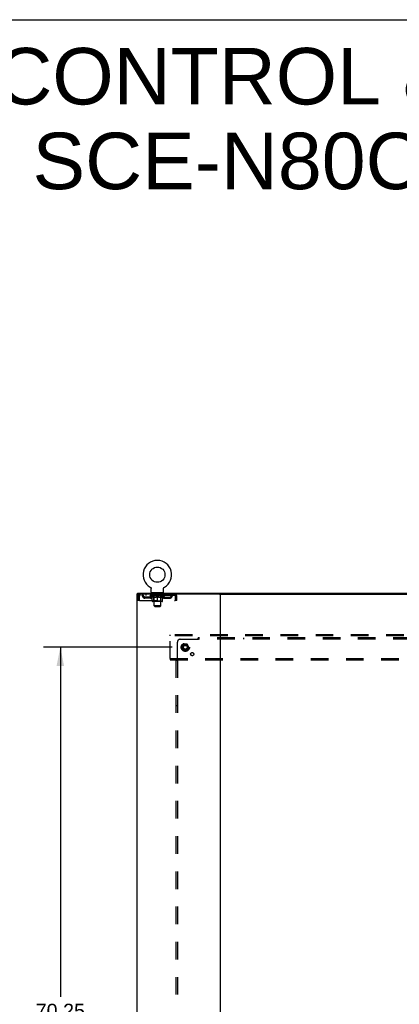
# Model space of a CAD drawing. Header units: inches. Extents: x 0 to 288, y 0 to 186.
# Tile 72 of 73: x 195 to 229, y 98 to 186. Entities that reach past the tile are written whole.
import ezdxf

# ---------------------------------------------------------------- set-up
doc = ezdxf.new("R2010")
doc.units = ezdxf.units.IN
doc.header["$LTSCALE"] = 15.847458
doc.header["$MEASUREMENT"] = 0
doc.linetypes.add('DOT', pattern=[0.2, 0.1, -0.1])
doc.linetypes.add('HIDDEN', pattern=[0.2, 0.1, -0.1])
doc.layers.get('0').update_dxf_attribs({"linetype": 'CONTINUOUS'})
for name, color, linetype in [('DEFAULT_2', 8, 'HIDDEN'), ('DIMENSIONS', 7, 'CONTINUOUS'), ('SUBPANEL', 7, 'CONTINUOUS')]:
    doc.layers.add(name, color=color, linetype=linetype)
doc.styles.get("Standard").update_dxf_attribs({"font": 'arial.ttf'})
doc.dimstyles.new('DIMSTYLE_1', dxfattribs={"dimtxt": 1.271186, "dimasz": 1.694915, "dimexe": 0.09, "dimexo": 0.07, "dimgap": 0.0375, "dimtad": 0, "dimtih": 1, "dimtoh": 1, "dimzin": 4, "dimdsep": 46, "dimtxsty": 'Standard', "dimblk": '_FILLED', "dimblk1": '_FILLED', "dimblk2": '_FILLED', "dimcen": 0.09, "dimadec": 3, "dimazin": 1, "dimtfac": 1, "dimtdec": 3, "dimtofl": 0, "dimtmove": 0, "dimatfit": 3, "dimldrblk": '_FILLED', "dimfxl": 0, "dimtolj": 1, "dimtzin": 4, "dimarcsym": 0})

# ---------------------------------------------------------------- blocks, each defined once
blk = doc.blocks.new('_FILLED')
at = {"color": 0, "linetype": 'ByBlock'}
blk.add_solid([(0, 0), (-1, 0.2), (-1, -0.2)], dxfattribs=at)
blk = doc.blocks.new('*D3')
at = {"layer": 'DIMENSIONS', "color": 2, "linetype": 'Continuous'}
for p, q in [((208.495, 129.954), (196.897, 129.954)), ((198.423, 129.954), (198.423, 98.503)), ((198.423, 59.704), (198.423, 95.961)), ((208.495, 59.704), (196.897, 59.704))]:
    blk.add_line(p, q, dxfattribs=at)
at = {"layer": 'DIMENSIONS', "color": 2, "linetype": 'Continuous', "xscale": 1.6949152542, "yscale": 1.6949152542, "zscale": 1.6949152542}
for p, rotation in [((198.423, 129.954), 90), ((198.423, 59.704), 270)]:
    blk.add_blockref('_FILLED', p, dxfattribs=dict(at, rotation=rotation))
at = {"layer": 'DIMENSIONS', "color": 2, "linetype": 'Continuous', "insert": (198.423, 97.867), "char_height": 1.2712, "width": 4.44206, "attachment_point": 2, "line_spacing_factor": 0.9}
blk.add_mtext('70.25', dxfattribs=at)

msp = doc.modelspace()

# ---------------------------------------------------------------- linework, layer by layer
at = {"color": 7, "linetype": 'Continuous'}
for p, q in [((0, 186.441), (288.136, 186.441)), ((205.358, 134.725), (205.358, 134.829)), ((206.525, 135.367), (206.525, 135.367)), ((206.525, 135.367), (206.529, 135.364)), ((206.528, 135.365), (206.526, 135.366)), ((206.529, 135.364), (206.534, 135.362)), ((206.533, 135.362), (206.538, 135.359)), ((206.538, 135.359), (206.542, 135.356)), ((206.542, 135.356), (206.546, 135.353)), ((206.546, 135.353), (206.55, 135.349)), ((206.549, 135.349), (206.553, 135.346)), ((206.553, 135.346), (206.557, 135.342)), ((206.557, 135.342), (206.56, 135.338)), ((206.56, 135.339), (206.564, 135.335)), ((206.564, 135.335), (206.567, 135.331)), ((206.567, 135.331), (206.57, 135.327)), ((206.57, 135.327), (206.573, 135.323)), ((206.573, 135.323), (206.576, 135.318)), ((206.576, 135.318), (206.578, 135.314)), ((206.578, 135.314), (206.581, 135.31)), ((206.581, 135.31), (206.583, 135.305)), ((206.583, 135.305), (206.585, 135.3)), ((206.585, 135.3), (206.587, 135.296)), ((206.587, 135.296), (206.589, 135.291)), ((206.589, 135.291), (206.591, 135.286)), ((206.591, 135.286), (206.592, 135.281)), ((206.592, 135.281), (206.593, 135.276)), ((206.593, 135.276), (206.595, 135.271)), ((206.595, 135.272), (206.596, 135.266)), ((206.596, 135.267), (206.596, 135.261)), ((206.598, 135.246), (206.598, 135.242)), ((206.598, 134.928), (206.598, 135.242)), ((206.66, 134.859), (206.66, 134.829)), ((207.66, 134.859), (206.66, 134.859)), ((207.66, 134.859), (207.66, 134.829)), ((207.723, 135.256), (207.724, 135.262)), ((207.723, 134.928), (207.723, 135.242)), ((207.724, 135.261), (207.725, 135.267)), ((207.725, 135.266), (207.726, 135.272)), ((207.726, 135.271), (207.727, 135.276)), ((207.727, 135.276), (207.728, 135.281)), ((207.728, 135.281), (207.73, 135.286)), ((207.73, 135.286), (207.731, 135.291)), ((207.731, 135.291), (207.733, 135.296)), ((207.733, 135.296), (207.735, 135.3)), ((207.735, 135.3), (207.737, 135.305)), ((207.737, 135.305), (207.74, 135.31)), ((207.74, 135.31), (207.742, 135.314)), ((207.742, 135.314), (207.745, 135.318)), ((207.745, 135.318), (207.747, 135.323)), ((207.747, 135.323), (207.75, 135.327)), ((207.75, 135.327), (207.753, 135.331)), ((207.753, 135.331), (207.757, 135.335)), ((207.757, 135.335), (207.76, 135.339)), ((207.76, 135.338), (207.764, 135.342)), ((207.763, 135.342), (207.767, 135.346)), ((207.767, 135.346), (207.771, 135.349)), ((207.771, 135.349), (207.775, 135.353)), ((207.775, 135.353), (207.779, 135.356)), ((207.779, 135.356), (207.783, 135.359)), ((207.783, 135.359), (207.787, 135.362)), ((207.787, 135.362), (207.791, 135.364)), ((207.787, 135.362), (207.788, 135.362)), ((207.791, 135.364), (207.795, 135.367)), ((207.794, 135.366), (207.793, 135.365)), ((207.795, 135.367), (207.795, 135.367)), ((212.747, 134.725), (275.615, 134.725))]:
    msp.add_line(p, q, dxfattribs=at)
at = {"color": 3, "linetype": 'Continuous'}
for p, q in [((205.306, 134.725), (205.306, 54.933)), ((212.747, 134.725), (205.306, 134.725)), ((205.358, 134.829), (283.004, 134.829)), ((212.806, 134.725), (212.806, 54.933))]:
    msp.add_line(p, q, dxfattribs=at)
at = {"color": 7, "linetype": 'Continuous'}
for points in [[(206.596, 135.262), (206.597, 135.256), (206.597, 135.251), (206.598, 135.246)], [(207.723, 135.242), (207.723, 135.246), (207.723, 135.251), (207.723, 135.256)], [(207.723, 135.242), (207.723, 135.246), (207.723, 135.251)]]:
    msp.add_lwpolyline(points, dxfattribs=at)
msp.add_circle((207.16, 136.487), 0.688, dxfattribs=at)
for centre, radius, start, end in [((207.16, 136.487), 1.288, 299.50527, 240.49473), ((206.667, 134.928), 0.069, 180, 265), ((207.654, 134.928), 0.069, 275, 360)]:
    msp.add_arc(centre, radius, start, end, dxfattribs=at)
at = {"layer": 'DEFAULT_2', "color": 8, "linetype": 'HIDDEN'}
for p, q in [((205.577, 134.725), (205.577, 134.621)), ((206.129, 134.725), (206.129, 134.621)), ((206.525, 135.367), (206.525, 135.367)), ((206.532, 135.362), (206.533, 135.362)), ((206.723, 134.621), (206.723, 134.725)), ((206.757, 134.859), (206.757, 134.829)), ((206.795, 134.769), (206.795, 134.849)), ((206.865, 134.759), (206.805, 134.759)), ((206.86, 133.678), (206.86, 134.749)), ((207.515, 134.759), (207.455, 134.759)), ((207.46, 133.678), (207.46, 134.749)), ((207.525, 134.769), (207.525, 134.849)), ((207.563, 134.859), (207.563, 134.829)), ((207.598, 134.621), (207.598, 134.725)), ((208.191, 134.725), (208.191, 134.621)), ((208.743, 134.725), (208.743, 134.621)), ((208.746, 134.724), (208.743, 134.725)), ((205.41, 134.558), (205.41, 134.162)), ((205.41, 134.558), (205.514, 134.558)), ((205.514, 134.162), (205.41, 134.162)), ((205.514, 134.558), (205.514, 134.162)), ((205.544, 134.162), (205.544, 134.558)), ((205.544, 134.162), (208.776, 134.162)), ((208.743, 134.621), (205.577, 134.621)), ((206.046, 134.37), (206.046, 134.474)), ((206.529, 134.474), (206.046, 134.474)), ((206.529, 134.37), (206.046, 134.37)), ((206.296, 134.37), (206.296, 134.474)), ((206.527, 134.574), (206.527, 134.621)), ((206.686, 134.462), (206.527, 134.574)), ((207.793, 134.574), (206.527, 134.574)), ((206.537, 134.614), (206.537, 134.621)), ((206.545, 134.611), (206.545, 134.614)), ((206.545, 134.611), (207.775, 134.611)), ((206.554, 134.611), (206.554, 134.614)), ((206.555, 134.611), (206.555, 134.614)), ((206.565, 134.614), (206.565, 134.621)), ((206.581, 134.611), (206.581, 134.614)), ((206.583, 134.611), (206.583, 134.614)), ((206.612, 134.614), (206.612, 134.621)), ((206.626, 134.611), (206.626, 134.614)), ((206.629, 134.611), (206.629, 134.614)), ((206.833, 134.614), (206.632, 134.614)), ((206.675, 134.614), (206.675, 134.621)), ((206.676, 134.611), (206.676, 134.614)), ((206.677, 134.611), (206.677, 134.614)), ((206.68, 134.611), (206.68, 134.614)), ((206.686, 134.462), (206.697, 134.462)), ((206.687, 134.611), (206.687, 134.614)), ((206.687, 134.611), (206.687, 134.614)), ((206.691, 134.611), (206.691, 134.614)), ((206.694, 134.611), (206.694, 134.615)), ((206.697, 134.1), (206.697, 134.506)), ((206.698, 134.611), (206.698, 134.614)), ((206.713, 134.611), (206.713, 134.614)), ((206.731, 134.611), (206.731, 134.617)), ((206.731, 134.611), (206.731, 134.614)), ((207.587, 134.062), (206.734, 134.062)), ((206.752, 134.611), (206.752, 134.614)), ((206.753, 134.614), (206.753, 134.621)), ((206.763, 134.611), (206.763, 134.614)), ((206.767, 134.611), (206.767, 134.614)), ((206.776, 134.611), (206.776, 134.614)), ((206.787, 134.611), (206.787, 134.618)), ((206.803, 134.611), (206.803, 134.614)), ((206.806, 134.611), (206.806, 134.614)), ((206.847, 134.102), (206.808, 134.062)), ((206.833, 134.611), (206.833, 134.614)), ((206.9, 134.614), (206.838, 134.614)), ((206.839, 134.462), (207.019, 134.462)), ((206.844, 134.614), (206.844, 134.621)), ((206.847, 134.102), (206.847, 134.571)), ((207.473, 134.102), (206.847, 134.102)), ((206.85, 134.611), (206.85, 134.614)), ((206.855, 134.611), (206.855, 134.614)), ((206.861, 134.611), (206.861, 134.619)), ((206.865, 134.611), (206.865, 134.614)), ((206.876, 134.611), (206.876, 134.614)), ((206.9, 134.611), (206.9, 134.614)), ((206.975, 134.614), (206.916, 134.614)), ((206.936, 134.611), (206.936, 134.614)), ((206.944, 134.614), (206.944, 134.621)), ((206.947, 134.611), (206.947, 134.614)), ((206.95, 134.611), (206.95, 134.62)), ((206.952, 134.611), (206.952, 134.614)), ((206.96, 134.611), (206.96, 134.614)), ((206.975, 134.611), (206.975, 134.614)), ((207.056, 134.614), (207.001, 134.614)), ((207.014, 134.611), (207.014, 134.614)), ((207.046, 134.614), (207.123, 134.619)), ((207.05, 134.614), (207.05, 134.621)), ((207.051, 134.621), (207.05, 134.621)), ((207.051, 134.614), (207.051, 134.621)), ((207.051, 134.611), (207.051, 134.614)), ((207.055, 134.611), (207.055, 134.614)), ((207.056, 134.611), (207.056, 134.614)), ((207.056, 134.611), (207.056, 134.614)), ((207.091, 134.614), (207.156, 134.614)), ((207.097, 134.611), (207.097, 134.614)), ((207.102, 134.614), (207.102, 134.617)), ((207.123, 134.614), (207.123, 134.619)), ((207.139, 134.611), (207.139, 134.614)), ((207.158, 134.614), (207.157, 134.614)), ((207.157, 134.611), (207.157, 134.614)), ((207.158, 134.611), (207.158, 134.614)), ((207.16, 134.614), (207.16, 134.621)), ((207.16, 134.621), (207.275, 134.614)), ((207.16, 134.062), (207.16, 134.506)), ((207.163, 134.611), (207.163, 134.614)), ((207.163, 134.611), (207.163, 134.614)), ((207.163, 134.614), (207.163, 134.614)), ((207.181, 134.611), (207.181, 134.614)), ((207.181, 134.614), (207.229, 134.614)), ((207.224, 134.611), (207.224, 134.614)), ((207.264, 134.611), (207.264, 134.614)), ((207.265, 134.611), (207.265, 134.614)), ((207.265, 134.614), (207.319, 134.614)), ((207.266, 134.611), (207.266, 134.614)), ((207.27, 134.614), (207.27, 134.621)), ((207.27, 134.614), (207.27, 134.621)), ((207.27, 134.621), (207.27, 134.621)), ((207.27, 134.611), (207.27, 134.614)), ((207.301, 134.462), (207.481, 134.462)), ((207.306, 134.611), (207.306, 134.614)), ((207.345, 134.611), (207.345, 134.614)), ((207.345, 134.614), (207.404, 134.614)), ((207.36, 134.611), (207.36, 134.614)), ((207.368, 134.611), (207.368, 134.614)), ((207.371, 134.611), (207.371, 134.62)), ((207.373, 134.611), (207.373, 134.614)), ((207.377, 134.614), (207.377, 134.621)), ((207.384, 134.611), (207.384, 134.614)), ((207.42, 134.611), (207.42, 134.614)), ((207.42, 134.614), (207.482, 134.614)), ((207.444, 134.611), (207.444, 134.614)), ((207.455, 134.611), (207.455, 134.614)), ((207.459, 134.611), (207.459, 134.619)), ((207.465, 134.611), (207.465, 134.614)), ((207.47, 134.611), (207.47, 134.614)), ((207.473, 134.102), (207.473, 134.571)), ((207.473, 134.102), (207.513, 134.062)), ((207.477, 134.614), (207.477, 134.621)), ((207.487, 134.611), (207.487, 134.614)), ((207.487, 134.614), (207.688, 134.614)), ((207.514, 134.611), (207.514, 134.614)), ((207.517, 134.611), (207.517, 134.614)), ((207.533, 134.611), (207.533, 134.618)), ((207.544, 134.611), (207.544, 134.614)), ((207.553, 134.611), (207.553, 134.614)), ((207.558, 134.611), (207.558, 134.614)), ((207.567, 134.614), (207.567, 134.621)), ((207.569, 134.611), (207.569, 134.614)), ((207.589, 134.611), (207.589, 134.617)), ((207.59, 134.611), (207.59, 134.614)), ((207.608, 134.611), (207.608, 134.614)), ((207.622, 134.611), (207.622, 134.614)), ((207.624, 134.1), (207.624, 134.506)), ((207.624, 134.462), (207.634, 134.462)), ((207.626, 134.611), (207.626, 134.615)), ((207.63, 134.611), (207.63, 134.614)), ((207.633, 134.611), (207.633, 134.614)), ((207.633, 134.611), (207.633, 134.614)), ((207.634, 134.462), (207.793, 134.574)), ((207.64, 134.611), (207.64, 134.614)), ((207.643, 134.611), (207.643, 134.614)), ((207.644, 134.611), (207.644, 134.614)), ((207.645, 134.614), (207.645, 134.621)), ((207.691, 134.611), (207.691, 134.614)), ((207.694, 134.611), (207.694, 134.614)), ((207.709, 134.614), (207.709, 134.621)), ((207.737, 134.611), (207.737, 134.614)), ((207.739, 134.611), (207.739, 134.614)), ((207.755, 134.614), (207.755, 134.621)), ((207.765, 134.611), (207.765, 134.614)), ((207.766, 134.611), (207.766, 134.614)), ((207.775, 134.611), (207.775, 134.614)), ((207.784, 134.614), (207.784, 134.621)), ((207.792, 134.474), (208.275, 134.474)), ((207.792, 134.37), (208.275, 134.37)), ((207.793, 134.574), (207.793, 134.621)), ((208.025, 134.37), (208.025, 134.474)), ((208.275, 134.37), (208.275, 134.474)), ((208.771, 134.572), (208.776, 134.558)), ((208.776, 134.558), (208.776, 134.162)), ((208.806, 134.162), (208.806, 134.558)), ((208.91, 134.558), (208.806, 134.558)), ((208.91, 134.162), (208.806, 134.162)), ((208.91, 134.162), (208.91, 134.558)), ((206.929, 133.609), (206.86, 133.678)), ((207.46, 133.678), (206.86, 133.678)), ((206.929, 133.609), (207.391, 133.609)), ((207.391, 133.609), (207.46, 133.678)), ((208.306, 130.975), (208.306, 131.079)), ((280.056, 131.079), (208.306, 131.079)), ((208.306, 128.933), (208.306, 130.975)), ((280.056, 130.975), (208.306, 130.975)), ((212.656, 131.079), (212.656, 130.975)), ((212.956, 130.975), (212.956, 131.079)), ((209.518, 130.226), (209.364, 129.959)), ((209.364, 129.949), (209.518, 129.681)), ((209.836, 130.231), (209.527, 130.231)), ((209.836, 129.676), (209.527, 129.676)), ((209.999, 129.959), (209.844, 130.226)), ((209.844, 129.681), (209.999, 129.949)), ((208.306, 128.933), (208.306, 128.829)), ((208.306, 128.933), (280.056, 128.933)), ((208.306, 128.829), (280.056, 128.829)), ((212.656, 128.933), (212.656, 128.829)), ((212.956, 128.933), (212.956, 128.829))]:
    msp.add_line(p, q, dxfattribs=at)
for points in [[(205.577, 134.725), (205.575, 134.724), (205.572, 134.721), (205.57, 134.715), (205.568, 134.708), (205.565, 134.699), (205.563, 134.688), (205.561, 134.676), (205.558, 134.662), (205.556, 134.647), (205.554, 134.63), (205.551, 134.613), (205.549, 134.595), (205.547, 134.576), (205.544, 134.558)], [(208.746, 134.724), (208.748, 134.721), (208.75, 134.715), (208.753, 134.708), (208.755, 134.699), (208.757, 134.688), (208.76, 134.676), (208.762, 134.662), (208.764, 134.647), (208.767, 134.63), (208.769, 134.613), (208.771, 134.595), (208.774, 134.576), (208.776, 134.558)], [(205.577, 134.621), (205.575, 134.62), (205.572, 134.619), (205.57, 134.617), (205.568, 134.615), (205.565, 134.611), (205.563, 134.607), (205.561, 134.602), (205.558, 134.597), (205.556, 134.591), (205.554, 134.585), (205.551, 134.579), (205.549, 134.572), (205.544, 134.558)], [(206.847, 134.462), (206.822, 134.467), (206.797, 134.473), (206.772, 134.479), (206.747, 134.487), (206.722, 134.496), (206.697, 134.506)], [(206.697, 134.505), (206.721, 134.495), (206.745, 134.487), (206.769, 134.479), (206.792, 134.473), (206.816, 134.467), (206.839, 134.462)], [(207.16, 134.506), (207.134, 134.496), (207.109, 134.487), (207.083, 134.479), (207.059, 134.473), (207.034, 134.467), (207.009, 134.462)], [(207.019, 134.462), (207.042, 134.467), (207.065, 134.473), (207.089, 134.479), (207.112, 134.487), (207.136, 134.495), (207.16, 134.505)], [(207.311, 134.462), (207.286, 134.467), (207.261, 134.473), (207.236, 134.48), (207.211, 134.487), (207.186, 134.496), (207.16, 134.506)], [(207.16, 134.505), (207.184, 134.495), (207.208, 134.487), (207.232, 134.479), (207.255, 134.473), (207.278, 134.467), (207.301, 134.462)], [(207.624, 134.506), (207.598, 134.496), (207.572, 134.487), (207.547, 134.479), (207.523, 134.473), (207.498, 134.467), (207.474, 134.462)], [(207.481, 134.462), (207.505, 134.467), (207.528, 134.473), (207.552, 134.479), (207.575, 134.487), (207.599, 134.495), (207.624, 134.505)], [(208.753, 134.615), (208.75, 134.617), (208.748, 134.619), (208.746, 134.62), (208.743, 134.621)], [(208.753, 134.615), (208.755, 134.611), (208.757, 134.607), (208.76, 134.602), (208.762, 134.597), (208.764, 134.591), (208.767, 134.585), (208.769, 134.579), (208.771, 134.572)]]:
    msp.add_lwpolyline(points, dxfattribs=at)
for radius in [0.372, 0.356, 0.312, 0.204, 0.188, 0.183, 0.165]:
    msp.add_circle((209.681, 129.954), radius, dxfattribs=at)
at = {"layer": 'DEFAULT_2', "color": 8, "linetype": 'DOT'}
msp.add_circle((209.681, 129.954), 0.17, dxfattribs=at)
at = {"layer": 'DEFAULT_2', "color": 8, "linetype": 'HIDDEN'}
for centre, radius, start, end in [((205.577, 134.558), 0.167, 90, 180), ((205.756, 134.558), 0.167, 8.07163, 90), ((206.818, 134.558), 0.167, 90, 171.92837), ((206.667, 134.928), 0.069, 265, 270), ((206.785, 134.849), 0.01, 0, 90), ((206.805, 134.769), 0.01, 180, 270), ((206.85, 134.749), 0.01, 0, 90), ((207.47, 134.749), 0.01, 90, 180), ((207.503, 134.558), 0.167, 8.07163, 90), ((207.515, 134.769), 0.01, 270, 360), ((207.535, 134.849), 0.01, 90, 180), ((207.654, 134.928), 0.069, 270, 275), ((208.564, 134.558), 0.167, 90, 171.92837), ((208.743, 134.558), 0.167, 0, 90), ((205.577, 134.558), 0.063, 90, 180), ((205.757, 134.558), 0.0625, 7.98631, 90), ((206.046, 134.599), 0.229, 187.98631, 270), ((206.046, 134.599), 0.125, 188.07163, 270), ((206.529, 134.599), 0.125, 270, 351.92837), ((206.529, 134.599), 0.229, 270, 352.01369), ((206.734, 134.1), 0.0371, 180, 270), ((206.817, 134.558), 0.0625, 90, 172.01369), ((206.808, 134.571), 0.0398, 0, 90), ((207.513, 134.571), 0.0398, 90, 180), ((207.503, 134.558), 0.0625, 7.98631, 90), ((207.792, 134.599), 0.229, 187.98631, 270), ((207.587, 134.1), 0.0371, 270, 360), ((207.792, 134.599), 0.125, 188.07163, 270), ((208.275, 134.599), 0.125, 270, 351.92837), ((208.275, 134.599), 0.229, 270, 352.01369), ((208.563, 134.558), 0.0625, 90, 172.01369), ((208.743, 134.558), 0.063, 0, 90), ((209.372, 129.954), 0.01, 150.01268, 209.98829), ((209.527, 130.221), 0.01, 90.01235, 149.98915), ((209.527, 129.686), 0.01, 210.01204, 269.98872), ((209.836, 130.221), 0.01, 30.01204, 89.98872), ((209.836, 129.686), 0.01, 270.01235, 329.98915), ((209.99, 129.954), 0.01, 330.01268, 29.98829)]:
    msp.add_arc(centre, radius, start, end, dxfattribs=at)
for centre, major_axis, ratio, start_param, end_param in [((207.16, 134.621), (0.633, 0.007), 0.05963, 2.96643, 3.140963), ((206.507, 134.609), (0.198, 0), 0.060556, 0.430652, 1.470503), ((207.16, 134.621), (0.633, 0), 0.060556, -3.141593, -2.96706), ((206.507, 134.602), (0.198, 0.002), 0.05963, 1.376596, 1.469874), ((207.16, 134.621), (0.633, 0.013), 0.05688, 2.791345, 2.965878), ((206.483, 134.609), (0.198, 0.002), 0.05963, 0.25549, 1.295341), ((206.551, 134.609), (0.198, -0.002), 0.05963, 0.605815, 1.645666), ((207.16, 134.621), (0.633, -0.007), 0.05963, -2.96643, -2.791898), ((206.551, 134.602), (0.198, 0), 0.060556, 1.551758, 1.645036), ((206.483, 134.602), (0.198, 0.004), 0.05688, 1.20151, 1.294789), ((206.552, 134.604), (0.164, 0.002), 0.05963, 1.065228, 1.614276), ((206.533, 134.604), (0.164, 0.003), 0.05688, 0.890143, 1.43919), ((206.591, 134.604), (0.164, 0), 0.060556, 1.240391, 1.789438), ((207.16, 134.621), (0.633, 0.019), 0.052395, 2.616403, 2.790936), ((206.479, 134.609), (0.198, 0.004), 0.05688, 0.080405, 1.120256), ((206.614, 134.609), (0.198, -0.004), 0.05688, 0.7809, 1.820751), ((207.16, 134.621), (0.633, -0.013), 0.05688, -2.791345, -2.616812), ((206.614, 134.602), (0.198, -0.002), 0.05963, 1.72692, 1.820198), ((206.479, 134.602), (0.198, 0.006), 0.052395, 1.026568, 1.119847), ((206.532, 134.604), (0.164, 0.005), 0.052395, 0.715201, 1.264248), ((206.646, 134.604), (0.164, -0.002), 0.05963, 1.415553, 1.9646), ((207.16, 134.621), (0.633, 0.025), 0.046319, 2.441654, 2.616187), ((206.693, 134.609), (0.198, -0.006), 0.052395, 0.955842, 1.995693), ((207.16, 134.621), (0.633, -0.019), 0.052395, -2.616403, -2.44187), ((206.496, 134.609), (0.198, 0.006), 0.052395, -0.094537, 0.945314), ((206.693, 134.602), (0.198, -0.004), 0.05688, 1.902006, 1.995284), ((206.496, 134.602), (0.198, 0.008), 0.046319, 0.851819, 0.945098), ((206.55, 134.604), (0.164, 0.006), 0.046319, 0.540452, 1.089499), ((206.717, 134.604), (0.164, -0.003), 0.05688, 1.590638, 2.139686), ((207.16, 134.621), (0.633, 0.029), 0.038841, 2.267123, 2.441656), ((206.787, 134.609), (0.198, -0.008), 0.046319, 1.130591, 2.170442), ((206.533, 134.609), (0.198, 0.008), 0.046319, -0.269286, 0.770565), ((207.16, 134.621), (0.633, -0.025), 0.046319, -2.441654, -2.267121), ((206.787, 134.602), (0.198, -0.006), 0.052395, 2.076947, 2.170226), ((206.533, 134.602), (0.198, 0.009), 0.038841, 0.677289, 0.770567), ((206.587, 134.604), (0.164, 0.008), 0.038841, 0.365921, 0.914969), ((206.802, 134.604), (0.164, -0.005), 0.052395, 1.76558, 2.314627), ((207.16, 134.621), (0.633, 0.033), 0.030195, 2.09281, 2.267343), ((206.891, 134.609), (0.198, -0.009), 0.038841, 1.305122, 2.344973), ((206.589, 134.609), (0.198, 0.009), 0.038841, -0.443817, 0.596034), ((207.16, 134.621), (0.633, -0.029), 0.038841, -2.267123, -2.092591), ((206.891, 134.602), (0.198, -0.008), 0.046319, 2.251696, 2.344975), ((206.589, 134.602), (0.198, 0.01), 0.030195, 0.502975, 0.596254), ((206.642, 134.604), (0.164, 0.009), 0.030195, 0.191608, 0.740655), ((206.897, 134.604), (0.164, -0.006), 0.046319, 1.940329, 2.489376), ((206.663, 134.609), (0.198, 0.01), 0.030195, -0.61813, 0.421721), ((207.16, 134.621), (0.633, 0.036), 0.020645, 1.918687, 2.09322), ((207.004, 134.609), (0.198, -0.01), 0.030195, 1.479435, 2.519286), ((207.16, 134.621), (0.633, -0.033), 0.030195, -2.09281, -1.918277), ((207.004, 134.602), (0.198, -0.009), 0.038841, 2.426227, 2.519505), ((206.663, 134.602), (0.198, 0.011), 0.020645, 0.328852, 0.422131), ((206.712, 134.604), (0.164, 0.009), 0.020645, 0.017485, 0.566532), ((207.001, 134.604), (0.164, -0.008), 0.038841, 2.11486, 2.663907), ((206.752, 134.609), (0.198, 0.011), 0.020645, -0.792253, 0.247598), ((207.16, 134.621), (0.633, 0.038), 0.010478, 1.744704, 1.919237), ((207.122, 134.609), (0.198, -0.011), 0.020645, 1.653558, 2.693409), ((207.16, 134.621), (0.633, -0.036), 0.020645, -1.918687, -1.744154), ((207.122, 134.602), (0.198, -0.01), 0.030195, 2.60054, 2.693819), ((206.752, 134.602), (0.198, 0.012), 0.010478, 0.154869, 0.248148), ((206.796, 134.604), (0.164, 0.01), 0.010478, 6.126688, 6.675735), ((207.109, 134.604), (0.164, -0.009), 0.030195, 2.289173, 2.83822), ((206.853, 134.609), (0.198, 0.012), 0.010478, -0.966236, -0.000846), ((207.241, 134.609), (0.198, -0.012), 0.010478, 1.827541, 2.867392), ((207.16, 134.621), (0.633, -0.038), 0.010478, -1.744704, -1.570171), ((207.241, 134.602), (0.198, -0.011), 0.020645, 2.774664, 2.867942), ((207.219, 134.604), (0.164, -0.009), 0.020645, 2.463296, 3.012344), ((207.079, 134.609), (0.198, 0.012), 0.010478, 0.274201, 1.314052), ((206.993, 134.604), (0.164, 0.01), 0.010478, -0.000298, 0.504314), ((206.963, 134.602), (0.198, 0.012), 0.010478, 0.192946, 0.399283), ((207.16, 134.621), (0.633, 0.038), 0.010478, -1.578586, -1.396888), ((207.357, 134.602), (0.198, -0.012), 0.010478, 2.948646, 3.041925), ((207.327, 134.604), (0.164, -0.01), 0.010478, 2.637279, 3.142076), ((207.198, 134.609), (0.198, 0.011), 0.020645, 0.448184, 1.488034), ((207.101, 134.604), (0.164, 0.009), 0.020645, 0.129249, 0.678296), ((207.079, 134.602), (0.198, 0.011), 0.020645, 0.273651, 0.366929), ((207.16, 134.621), (0.633, 0.036), 0.020645, -1.397439, -1.222906), ((207.468, 134.609), (0.198, -0.012), 0.010478, -3.140747, -2.175357), ((207.16, 134.621), (0.633, -0.038), 0.010478, 1.222355, 1.396888), ((207.316, 134.609), (0.198, 0.01), 0.030195, 0.622307, 1.662158), ((207.211, 134.604), (0.164, 0.009), 0.030195, 0.303372, 0.852419), ((207.525, 134.604), (0.164, -0.01), 0.010478, 2.749043, 3.29809), ((207.569, 134.609), (0.198, -0.011), 0.020645, 2.893995, 3.933846), ((207.198, 134.602), (0.198, 0.01), 0.030195, 0.447774, 0.541052), ((207.569, 134.602), (0.198, -0.012), 0.010478, 2.893445, 2.986723), ((207.16, 134.621), (0.633, 0.033), 0.030195, -1.223315, -1.048783), ((207.16, 134.621), (0.633, -0.036), 0.020645, 1.048373, 1.222906), ((207.429, 134.609), (0.198, 0.009), 0.038841, 0.79662, 1.836471), ((207.32, 134.604), (0.164, 0.008), 0.038841, 0.477686, 1.026733), ((207.609, 134.604), (0.164, -0.009), 0.020645, 2.57506, 3.124108), ((207.657, 134.609), (0.198, -0.01), 0.030195, 2.719872, 3.759723), ((207.534, 134.609), (0.198, 0.008), 0.046319, 0.971151, 2.011002), ((207.316, 134.602), (0.198, 0.009), 0.038841, 0.622087, 0.715366), ((207.657, 134.602), (0.198, -0.011), 0.020645, 2.719462, 2.812741), ((207.16, 134.621), (0.633, 0.029), 0.038841, -1.049002, -0.874469), ((207.16, 134.621), (0.633, -0.033), 0.030195, 0.87425, 1.048783), ((207.423, 134.604), (0.164, 0.006), 0.046319, 0.652216, 1.201263), ((207.627, 134.609), (0.198, 0.006), 0.052395, 1.1459, 2.185751), ((207.679, 134.604), (0.164, -0.009), 0.030195, 2.400937, 2.949985), ((207.731, 134.609), (0.198, -0.009), 0.038841, 2.545558, 3.585409), ((207.518, 134.604), (0.164, 0.005), 0.052395, 0.826965, 1.376012), ((207.429, 134.602), (0.198, 0.008), 0.046319, 0.796618, 0.889896), ((207.731, 134.602), (0.198, -0.01), 0.030195, 2.545339, 2.638617), ((207.706, 134.609), (0.198, 0.004), 0.05688, 1.320842, 2.360692), ((207.16, 134.621), (0.633, 0.025), 0.046319, -0.874471, -0.699939), ((207.16, 134.621), (0.633, -0.029), 0.038841, 0.699936, 0.874469), ((207.787, 134.609), (0.198, -0.008), 0.046319, 2.371028, 3.410879), ((207.733, 134.604), (0.164, -0.008), 0.038841, 2.226624, 2.775671), ((207.769, 134.609), (0.198, 0.002), 0.05963, 1.495927, 2.535778), ((207.603, 134.604), (0.164, 0.003), 0.05688, 1.001907, 1.550954), ((207.824, 134.609), (0.198, -0.006), 0.052395, 2.196279, 3.23613), ((207.77, 134.604), (0.164, -0.006), 0.046319, 2.052093, 2.601141), ((207.534, 134.602), (0.198, 0.006), 0.052395, 0.971367, 1.064645), ((207.813, 134.609), (0.198, 0), 0.060556, 1.671089, 2.71094), ((207.787, 134.602), (0.198, -0.009), 0.038841, 2.371026, 2.464304), ((207.841, 134.609), (0.198, -0.004), 0.05688, 2.021337, 3.061188), ((207.16, 134.621), (0.633, 0.019), 0.052395, -0.699723, -0.52519), ((207.16, 134.621), (0.633, -0.025), 0.046319, 0.525406, 0.699939), ((207.838, 134.609), (0.198, -0.002), 0.05963, 1.846251, 2.886102), ((207.674, 134.604), (0.164, 0.002), 0.05963, 1.176993, 1.72604), ((207.788, 134.604), (0.164, -0.005), 0.052395, 1.877344, 2.426392), ((207.73, 134.604), (0.164, 0), 0.060556, 1.352155, 1.901202), ((207.788, 134.604), (0.164, -0.003), 0.05688, 1.702402, 2.25145), ((207.768, 134.604), (0.164, -0.002), 0.05963, 1.527317, 2.076364), ((207.627, 134.602), (0.198, 0.004), 0.05688, 1.146309, 1.239587), ((207.824, 134.602), (0.198, -0.008), 0.046319, 2.196495, 2.289773), ((207.16, 134.621), (0.633, 0.013), 0.05688, -0.524781, -0.350248), ((207.16, 134.621), (0.633, -0.019), 0.052395, 0.350657, 0.52519), ((207.706, 134.602), (0.198, 0.002), 0.05963, 1.321394, 1.414673), ((207.841, 134.602), (0.198, -0.006), 0.052395, 2.021746, 2.115024), ((207.16, 134.621), (0.633, 0.007), 0.05963, -0.349695, -0.175162), ((207.16, 134.621), (0.633, -0.013), 0.05688, 0.175715, 0.350248), ((207.769, 134.602), (0.198, 0), 0.060556, 1.496556, 1.589835), ((207.838, 134.602), (0.198, -0.004), 0.05688, 1.846804, 1.940083), ((207.813, 134.602), (0.198, -0.002), 0.05963, 1.671719, 1.764997), ((207.16, 134.621), (0.633, 0), 0.060556, -0.174533, 0), ((207.16, 134.621), (0.633, -0.007), 0.05963, 0.000629, 0.175162)]:
    msp.add_ellipse(centre, major_axis=major_axis, ratio=ratio, start_param=start_param, end_param=end_param, dxfattribs=at)
at = {"layer": 'SUBPANEL', "color": 8, "linetype": 'HIDDEN'}
for p, q in [((208.962, 128.833), (208.962, 130.423)), ((209.212, 130.673), (210.802, 130.673)), ((210.82, 130.691), (210.813, 130.684)), ((210.837, 130.632), (210.837, 130.798)), ((277.525, 130.798), (210.837, 130.798)), ((277.525, 130.673), (210.837, 130.673)), ((214.962, 130.673), (214.962, 130.798)), ((208.837, 128.798), (208.837, 60.86)), ((208.837, 128.798), (209.003, 128.798)), ((208.962, 128.798), (208.962, 60.86)), ((208.962, 124.673), (208.837, 124.673))]:
    msp.add_line(p, q, dxfattribs=at)
for points in [[(210.813, 130.684), (210.811, 130.682), (210.809, 130.68), (210.807, 130.678), (210.805, 130.676), (210.804, 130.674), (210.802, 130.673)], [(210.812, 130.659), (210.81, 130.661), (210.808, 130.664), (210.807, 130.666), (210.805, 130.669), (210.804, 130.671), (210.802, 130.673)], [(210.837, 130.632), (210.835, 130.632), (210.834, 130.633), (210.832, 130.634), (210.83, 130.635), (210.828, 130.637), (210.827, 130.638), (210.825, 130.64), (210.823, 130.641), (210.822, 130.643), (210.82, 130.645), (210.819, 130.647), (210.818, 130.649), (210.816, 130.651), (210.815, 130.654), (210.812, 130.659)], [(210.837, 130.711), (210.836, 130.709), (210.834, 130.706), (210.832, 130.704), (210.83, 130.702), (210.829, 130.7), (210.827, 130.698), (210.825, 130.696), (210.824, 130.695), (210.822, 130.693), (210.82, 130.691)], [(208.924, 128.798), (208.926, 128.799), (208.929, 128.801), (208.931, 128.803), (208.933, 128.805), (208.935, 128.806), (208.937, 128.808), (208.939, 128.81), (208.94, 128.811), (208.942, 128.813), (208.944, 128.815), (208.949, 128.82)], [(208.949, 128.82), (208.951, 128.822), (208.953, 128.824), (208.955, 128.826), (208.957, 128.828), (208.959, 128.83), (208.961, 128.831), (208.962, 128.833)], [(208.981, 128.82), (208.976, 128.823), (208.974, 128.825), (208.971, 128.826), (208.969, 128.828), (208.966, 128.83), (208.964, 128.831), (208.962, 128.833)], [(209.003, 128.798), (209.003, 128.799), (209.002, 128.801), (209.001, 128.803), (209, 128.805), (208.998, 128.807), (208.997, 128.808), (208.995, 128.81), (208.994, 128.812), (208.992, 128.813), (208.99, 128.815), (208.988, 128.816), (208.986, 128.817), (208.984, 128.819), (208.981, 128.82)]]:
    msp.add_lwpolyline(points, dxfattribs=at)
for centre, radius in [((209.681, 129.954), 0.25), ((210.3, 129.335), 0.141)]:
    msp.add_circle(centre, radius, dxfattribs=at)
msp.add_arc((209.212, 130.423), 0.25, 90, 180, dxfattribs=at)

# ---------------------------------------------------------------- texts
at = {"layer": 'DIMENSIONS', "color": 2, "linetype": 'Continuous', "insert": (221.382, 183.898), "char_height": 5.08475, "width": 128.42291, "attachment_point": 2, "line_spacing_factor": 0.9}
msp.add_mtext('SAGINAW CONTROL & ENGINEERING\\PSCE-N80C7824', dxfattribs=at)

# ---------------------------------------------------------------- dimensions: what is measured, and where the dimension line sits
at = {"layer": 'DIMENSIONS', "color": 2, "linetype": 'Continuous'}
dim = msp.add_linear_dim(base=(198.423, 129.954), p1=(208.565, 59.704), p2=(208.565, 129.954), angle=90, dimstyle='DIMSTYLE_1', dxfattribs=at)
dim.commit()
dim.dimension.update_dxf_attribs({"geometry": '*D3', "text_midpoint": (198.427, 97.225), "dimtype": 160})

doc.saveas('drawing.dxf')
